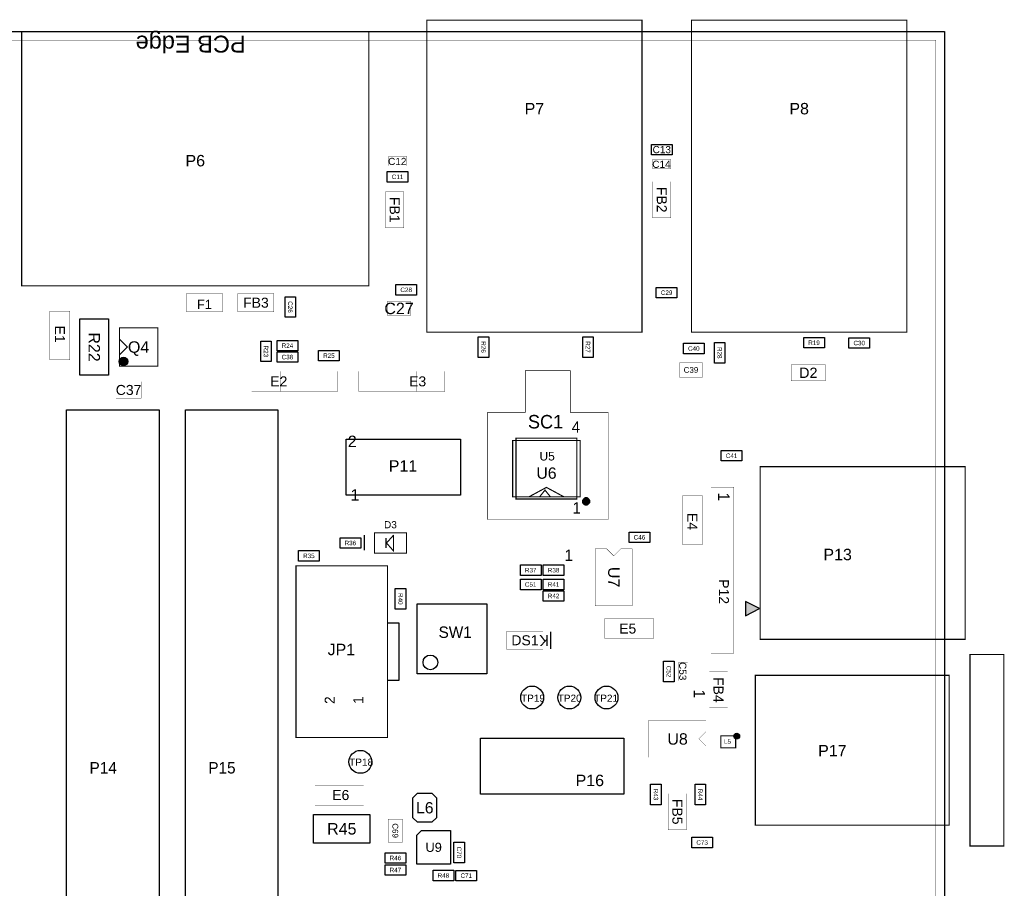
# Model space of a CAD drawing. Extents: x -37 to 194, y -5 to 175.
# Tile 7 of 7: x 107 to 194, y 94 to 171. Entities that reach past the tile are written whole.
import ezdxf
from ezdxf.enums import TextEntityAlignment as Align

# ---------------------------------------------------------------- set-up
doc = ezdxf.new("R2010")
doc.units = 0
doc.header["$MEASUREMENT"] = 0
for name, color, linetype in [('ASSEMBLY_OUTLINES_TOP', 102, 'CONTINUOUS'), ('ASSEMBLY_REF_DES_TOP', 102, 'CONTINUOUS'), ('OUTLINES', 251, 'CONTINUOUS')]:
    doc.layers.add(name, color=color, linetype=linetype)
doc.styles.add('ARIAL', font='ARIAL.TTF')
doc.styles.add('VERIBEST_GERBER_0', font='txt')
doc.styles.add('VERIBEST_GERBER_1', font='ARIAL.TTF')

msp = doc.modelspace()

# ---------------------------------------------------------------- hatches: boundary and pattern name
at = {"layer": 'ASSEMBLY_OUTLINES_TOP'}
h = msp.add_hatch(color=256, dxfattribs=at)
edge = h.paths.add_edge_path()
edge.add_arc((116.134898, 140.711007), 0.371438, 0, 360)
msp.add_hatch(color=256, dxfattribs=at).paths.add_polyline_path([(171.323, 118.11), (172.575, 118.768), (171.323, 119.38)], flags=0)
h = msp.add_hatch(color=256, dxfattribs=at)
edge = h.paths.add_edge_path()
edge.add_arc((170.561, 107.442), 0.254, 0, 360)

# ---------------------------------------------------------------- linework, layer by layer
for points, const_width in [([(143.054, 143.300042), (143.054, 171.000042), (162.154, 171.000042), (162.154, 143.300042)], 0.1), ([(166.549, 143.300042), (166.549, 171.000042), (185.649, 171.000042), (185.649, 143.300042)], 0.1), ([(107.095, 147.422576), (107.095, 169.962576), (137.915, 169.962576), (137.915, 147.422576)], 0.1), ([(0.762, 0.762), (0.762, 169.238), (188.238, 169.238), (188.238, 0.762)], 0.0254), ([(139.6492, 158.0896), (139.6492, 158.9024), (141.2748, 158.9024), (141.2748, 158.0896)], 0.0254), ([(163.0934, 157.8356), (163.0934, 158.6484), (164.719, 158.6484), (164.719, 157.8356)], 0.0254), ([(163.0934, 153.4668), (163.0934, 156.6672), (164.719, 156.6672), (164.719, 153.4668)], 0.0254), ([(139.3952, 152.5778), (139.3952, 155.7782), (141.0208, 155.7782), (141.0208, 152.5778)], 0.0254), ([(121.7168, 145.1102), (121.7168, 146.7358), (124.9172, 146.7358), (124.9172, 145.1102)], 0.0254), ([(126.2888, 145.1102), (126.2888, 146.7358), (129.4892, 146.7358), (129.4892, 145.1102)], 0.0254), ([(139.573, 144.78), (139.573, 146.05), (141.605, 146.05), (141.605, 144.78)], 0.0254), ([(109.601, 140.843), (109.601, 145.161), (111.379, 145.161), (111.379, 140.843)], 0.0254), ([(115.775, 140.286), (115.775, 143.686), (119.175, 143.686), (119.175, 140.286)], 0.1), ([(127.508, 138.049), (127.508, 139.827), (135.128, 139.827), (135.128, 138.049)], 0.0254), ([(137.033, 138.049), (137.033, 139.827), (144.653, 139.827), (144.653, 138.049)], 0.0254), ([(148.447, 136.191), (151.797, 136.191), (151.797, 139.891), (155.797, 139.891), (155.797, 136.191), (159.147, 136.191), (159.147, 126.671), (148.447, 126.671)], 0.05), ([(165.481, 139.319), (165.481, 140.589), (167.513, 140.589), (167.513, 139.319)], 0.0254), ([(175.387, 138.9888), (175.387, 140.4112), (178.435, 140.4112), (178.435, 138.9888)], 0.0254), ([(115.4684, 137.4394), (115.4684, 138.9126), (117.7036, 138.9126), (117.7036, 137.4394)], 0.0254), ([(150.67, 128.691), (150.67, 133.691), (156.67, 133.691), (156.67, 128.691)], 0.1), ([(150.97, 128.491), (150.97, 133.891), (156.37, 133.891), (156.37, 128.491)], 0.102), ([(172.633, 116.028), (172.633, 131.368), (190.833, 131.368), (190.833, 116.028)], 0.102), ([(168.275, 114.808), (168.275, 129.54), (170.307, 129.54), (170.307, 114.808)], 0.0254), ([(165.735, 124.46), (165.735, 128.778), (167.513, 128.778), (167.513, 124.46)], 0.0254), ([(138.402, 123.687), (138.402, 125.487), (141.251999, 125.487), (141.251999, 123.687)], 0.1), ([(157.988, 118.999), (157.988, 124.079), (159.004, 124.079), (159.639, 123.444), (160.274, 124.079), (161.29, 124.079), (161.29, 118.999)], 0.0254), ([(131.445, 107.315), (131.445, 122.555), (139.573, 122.555), (139.573, 107.315)], 0.1016), ([(158.8516, 116.1034), (158.8516, 117.8814), (163.1696, 117.8814), (163.1696, 116.1034)], 0.0254), ([(150.1648, 115.1382), (150.1648, 116.7638), (153.3652, 116.7638), (153.3652, 115.1382)], 0.0254), ([(191.2565, 97.69105), (191.2565, 114.69105), (194.2565, 114.69105), (194.2565, 97.69105)], 0.1), ([(165.3921, 112.36325), (165.3921, 113.98885), (166.2049, 113.98885), (166.2049, 112.36325)], 0.0254), ([(168.12895, 109.9439), (168.12895, 113.1443), (169.75455, 113.1443), (169.75455, 109.9439)], 0.0254), ([(172.2065, 99.54105), (172.2065, 112.84105), (189.4065, 112.84105), (189.4065, 99.54105)], 0.1), ([(162.7505, 108.85805), (167.8305, 108.85805), (167.8305, 107.84205), (167.1955, 107.20705), (167.8305, 106.57205), (167.8305, 105.55605), (162.7505, 105.55605)], 0.0254), ([(169.139, 106.399), (169.139, 107.469), (170.459, 107.469), (170.459, 106.399)], 0.1), ([(133.13055, 101.32065), (133.13055, 103.09865), (137.44855, 103.09865), (137.44855, 101.32065)], 0.0254), ([(164.4777, 99.12985), (164.4777, 102.33025), (166.1033, 102.33025), (166.1033, 99.12985)], 0.0254), ([(139.62385, 98.03485), (139.62385, 100.06685), (140.89385, 100.06685), (140.89385, 98.03485)], 0.0254)]:
    msp.add_lwpolyline(points, close=True, dxfattribs=dict(at, const_width=const_width))
for points in [[(162.9912, 159.047), (162.9912, 159.977), (164.8212, 159.977), (164.8212, 159.047)], [(139.547, 156.634), (139.547, 157.564), (141.377, 157.564), (141.377, 156.634)], [(140.309, 146.601), (140.309, 147.531), (142.139, 147.531), (142.139, 146.601)], [(163.423, 146.347), (163.423, 147.277), (165.253, 147.277), (165.253, 146.347)], [(130.472, 144.627), (130.472, 146.457), (131.402, 146.457), (131.402, 144.627)], [(112.268, 139.486), (112.268, 144.486), (114.808, 144.486), (114.808, 139.486)], [(128.313, 140.69), (128.313, 142.52), (129.243, 142.52), (129.243, 140.69)], [(129.768, 141.648), (129.768, 142.578), (131.598, 142.578), (131.598, 141.648)], [(147.617, 141.071), (147.617, 142.901), (148.547, 142.901), (148.547, 141.071)], [(156.888, 141.071), (156.888, 142.901), (157.818, 142.901), (157.818, 141.071)], [(176.504, 141.902), (176.504, 142.832), (178.334, 142.832), (178.334, 141.902)], [(180.5172, 141.8766), (180.5172, 142.8066), (182.3472, 142.8066), (182.3472, 141.8766)], [(133.451, 140.759), (133.451, 141.689), (135.281, 141.689), (135.281, 140.759)], [(165.836, 141.394), (165.836, 142.324), (167.666, 142.324), (167.666, 141.394)], [(168.572, 140.563), (168.572, 142.393), (169.502, 142.393), (169.502, 140.563)], [(129.768, 140.632), (129.768, 141.562), (131.598, 141.562), (131.598, 140.632)], [(111.089, 75.418), (111.089, 136.418), (119.289, 136.418), (119.289, 75.418)], [(121.63, 75.418), (121.63, 136.418), (129.83, 136.418), (129.83, 75.418)], [(135.89, 128.828), (135.89, 133.808), (146.05, 133.808), (146.05, 128.828)], [(169.1888, 131.869), (169.1888, 132.799), (171.0188, 132.799), (171.0188, 131.869)], [(135.356, 124.122), (135.356, 125.052), (137.186, 125.052), (137.186, 124.122)], [(161.01, 124.63), (161.01, 125.56), (162.84, 125.56), (162.84, 124.63)], [(131.673, 122.979), (131.673, 123.909), (133.503, 123.909), (133.503, 122.979)], [(151.358, 121.709), (151.358, 122.639), (153.188, 122.639), (153.188, 121.709)], [(153.39, 121.709), (153.39, 122.639), (155.22, 122.639), (155.22, 121.709)], [(151.358, 120.439), (151.358, 121.369), (153.188, 121.369), (153.188, 120.439)], [(153.39, 120.439), (153.39, 121.369), (155.22, 121.369), (155.22, 120.439)], [(140.251, 118.719), (140.251, 120.549), (141.181, 120.549), (141.181, 118.719)], [(153.39, 119.423), (153.39, 120.353), (155.22, 120.353), (155.22, 119.423)], [(142.188, 112.978), (142.188, 119.178), (148.388, 119.178), (148.388, 112.978)], [(171.323, 118.11), (172.575, 118.768), (171.323, 119.38)], [(164.0635, 112.26105), (164.0635, 114.09105), (164.9935, 114.09105), (164.9935, 112.26105)], [(147.828, 102.285), (147.828, 107.265), (160.528, 107.265), (160.528, 102.285)], [(162.9205, 101.33905), (162.9205, 103.16905), (163.8505, 103.16905), (163.8505, 101.33905)], [(166.8575, 101.33905), (166.8575, 103.16905), (167.7875, 103.16905), (167.7875, 101.33905)], [(143.505478, 102.37825), (143.91645, 101.967278), (143.91645, 100.198422), (143.505478, 99.78745), (142.219222, 99.78745), (141.80825, 100.198422), (141.80825, 101.967278), (142.219222, 102.37825)], [(133.009, 97.94235), (133.009, 100.48235), (138.009, 100.48235), (138.009, 97.94235)], [(142.16375, 96.07195), (142.16375, 98.63735), (142.59555, 99.06915), (145.16095, 99.06915), (145.16095, 96.07195)], [(145.45805, 96.20545), (145.45805, 98.03545), (146.38805, 98.03545), (146.38805, 96.20545)], [(166.5726, 97.5282), (166.5726, 98.4582), (168.4026, 98.4582), (168.4026, 97.5282)], [(139.35015, 96.15655), (139.35015, 97.08655), (141.18015, 97.08655), (141.18015, 96.15655)], [(139.35015, 95.08985), (139.35015, 96.01985), (141.18015, 96.01985), (141.18015, 95.08985)], [(143.611, 94.60085), (143.611, 95.53085), (145.441, 95.53085), (145.441, 94.60085)], [(145.643, 94.58815), (145.643, 95.51815), (147.473, 95.51815), (147.473, 94.58815)]]:
    msp.add_lwpolyline(points, close=True, dxfattribs=at)
for points, const_width in [([(115.775, 142.686), (116.475, 141.986), (115.775, 141.286)], 0.1), ([(130.048, 139.827), (130.048, 138.049)], 0.0254), ([(142.113, 138.049), (142.113, 139.827)], 0.0254), ([(152.146, 128.701), (153.67, 129.525), (155.194, 128.701)], 0.1), ([(154.051, 128.651), (153.543, 129.286), (153.035, 128.651)], 0.1016), ([(157.448, 128.023), (156.94, 128.531)], 0.254), ([(157.448, 128.531), (156.94, 128.023)], 0.254), ([(157.194, 128.658), (157.194, 127.896)], 0.254), ([(157.575, 128.277), (156.813, 128.277)], 0.254), ([(137.503622, 125.290787), (137.503622, 123.940777)], 0.1016), ([(139.427, 125.037), (139.426, 124.137)], 0.102), ([(140.107, 125.287), (139.477, 124.587), (140.095, 123.887), (140.095, 125.287)], 0.1016), ([(154.051, 115.189), (154.051, 116.713)], 0.127)]:
    msp.add_lwpolyline(points, dxfattribs=dict(at, const_width=const_width))
msp.add_lwpolyline([(139.573, 112.395), (140.589, 112.395), (140.589, 117.475), (139.573, 117.475)], dxfattribs=at)
for centre, radius in [((116.134898, 140.711007), 0.371438), ((143.372, 113.988), 0.65), ((152.4, 110.871), 1.016), ((152.4, 110.871), 1.016), ((155.702, 110.871), 1.016), ((155.702, 110.871), 1.016), ((159.004, 110.871), 1.016), ((159.004, 110.871), 1.016), ((170.561, 107.442), 0.254), ((137.16, 105.156), 1.016), ((137.16, 105.156), 1.016)]:
    msp.add_circle(centre, radius, dxfattribs=at)
at = {"layer": 'OUTLINES'}
msp.add_lwpolyline([(0, 0), (0, 169.999914), (189, 169.999914), (189, 0)], close=True, dxfattribs=at)

# ---------------------------------------------------------------- texts
at = {"layer": 'ASSEMBLY_OUTLINES_TOP'}
for s, height, rotation, style, p in [('PCB Edge', 1.5, 180, 'ARIAL', (126.985, 168.132576)), ('1', 1.016, 270, 'VERIBEST_GERBER_0', (169.919041, 129.070455))]:
    msp.add_text(s, height=height, rotation=rotation, dxfattribs=dict(at, style=style)).set_placement(p, align=Align.TOP_LEFT)
at = {"layer": 'ASSEMBLY_OUTLINES_TOP', "style": 'VERIBEST_GERBER_0'}
for s, height, p in [('4', 1, (156.282966, 134.882547)), ('1', 1, (156.352047, 127.704873)), ('1', 1.016, (155.65247, 123.49353))]:
    msp.add_text(s, height=height, dxfattribs=at).set_placement(p, align=Align.MIDDLE_CENTER)
at = {"layer": 'ASSEMBLY_OUTLINES_TOP', "style": 'ARIAL'}
for s, p in [('2', (136.04, 134.118)), ('1', (136.288008, 129.366742))]:
    msp.add_text(s, height=1.02, dxfattribs=at).set_placement(p, align=Align.TOP_LEFT)
at = {"layer": 'ASSEMBLY_OUTLINES_TOP', "style": 'VERIBEST_GERBER_0'}
for s, height, rotation, p in [('K', 0.9652, 180, (153.46745, 115.931674)), ('1', 1.016, 270, (167.24503, 111.19358)), ('2', 0.889, 90, (134.433056, 110.636558)), ('1', 0.889, 90, (136.973056, 110.636558))]:
    msp.add_text(s, height=height, rotation=rotation, dxfattribs=at).set_placement(p, align=Align.MIDDLE_CENTER)
at = {"layer": 'ASSEMBLY_REF_DES_TOP'}
for s, height, style, p in [('P7', 1.016, 'ARIAL', (152.604, 163.150042)), ('P8', 1.016, 'ARIAL', (176.099, 163.150042)), ('P6', 1.016, 'ARIAL', (122.505, 158.532576)), ('C13', 0.635, 'ARIAL', (163.9062, 159.512)), ('C12', 0.635, 'ARIAL', (140.432028, 158.466028)), ('C14', 0.635, 'ARIAL', (163.876228, 158.212028)), ('C11', 0.4, 'ARIAL', (140.462, 157.099)), ('C28', 0.4, 'ARIAL', (141.224, 147.066)), ('C29', 0.4, 'ARIAL', (164.338, 146.812)), ('F1', 0.8128, 'ARIAL', (123.317, 145.772886)), ('FB3', 0.889, 'ARIAL', (127.889, 145.923)), ('C27', 1.016, 'ARIAL', (140.589, 145.415)), ('Q4', 1.016, 'ARIAL', (117.475, 141.986)), ('R19', 0.4, 'ARIAL', (177.419, 142.367)), ('C30', 0.4, 'ARIAL', (181.4322, 142.3416)), ('R24', 0.4, 'ARIAL', (130.683, 142.113)), ('C40', 0.4, 'ARIAL', (166.751, 141.859)), ('C38', 0.4, 'ARIAL', (130.683, 141.097)), ('R25', 0.4, 'ARIAL', (134.366, 141.224)), ('C39', 0.508, 'ARIAL', (166.497, 139.954)), ('D2', 0.9144, 'ARIAL', (176.911, 139.7)), ('E2', 0.889, 'VERIBEST_GERBER_1', (129.921, 138.938)), ('E3', 0.889, 'VERIBEST_GERBER_1', (142.24, 138.938)), ('C37', 0.889, 'ARIAL', (116.586, 138.176)), ('SC1', 1.2, 'VERIBEST_GERBER_0', (153.591856, 135.356788)), ('U5', 0.762, 'ARIAL', (153.732422, 132.29484)), ('C41', 0.4, 'ARIAL', (170.1038, 132.334)), ('P11', 1.016, 'ARIAL', (140.94, 131.428)), ('U6', 1, 'ARIAL', (153.676128, 130.792977)), ('D3', 0.635, 'ARIAL', (139.827, 126.2126)), ('C46', 0.4, 'ARIAL', (161.925, 125.095)), ('R36', 0.4, 'ARIAL', (136.271, 124.587)), ('P13', 1.016, 'ARIAL', (179.514805, 123.564345)), ('R35', 0.4, 'ARIAL', (132.588, 123.444)), ('R37', 0.4, 'ARIAL', (152.273, 122.174)), ('R38', 0.4, 'ARIAL', (154.305, 122.174)), ('C51', 0.4, 'ARIAL', (152.273, 120.904)), ('R41', 0.4, 'ARIAL', (154.305, 120.904)), ('R42', 0.4, 'ARIAL', (154.305, 119.888)), ('E5', 0.889, 'VERIBEST_GERBER_1', (160.8836, 116.9924)), ('DS1', 0.889, 'ARIAL', (151.765, 115.951)), ('JP1', 1.016, 'ARIAL', (135.470697, 115.133323)), ('U8', 1.016, 'ARIAL', (165.308204, 107.189346)), ('L5', 0.4, 'ARIAL', (169.740059, 106.962498)), ('P17', 1.016, 'ARIAL', (179.048207, 106.149343)), ('E6', 0.889, 'VERIBEST_GERBER_1', (135.41655, 102.20965)), ('L6', 1, 'ARIAL', (142.87505, 101.08285)), ('R45', 1.016, 'ARIAL', (135.509, 99.21235)), ('U9', 0.8128, 'ARIAL', (143.66235, 97.57055)), ('C73', 0.4, 'ARIAL', (167.4876, 97.9932)), ('R46', 0.4, 'ARIAL', (140.26515, 96.62155)), ('R47', 0.4, 'ARIAL', (140.26515, 95.55485)), ('R48', 0.4, 'ARIAL', (144.526, 95.06585)), ('C71', 0.4, 'ARIAL', (146.558, 95.05315))]:
    msp.add_text(s, height=height, dxfattribs=dict(at, style=style)).set_placement(p, align=Align.MIDDLE_CENTER)
for s, height, style, p in [('FB2', 0.889, 'ARIAL', (163.9062, 155.067)), ('FB1', 0.889, 'ARIAL', (140.208, 154.178)), ('C26', 0.4, 'ARIAL', (130.937, 145.542)), ('E1', 0.889, 'VERIBEST_GERBER_1', (110.49, 143.129)), ('R22', 1.016, 'ARIAL', (113.538, 141.986)), ('R23', 0.4, 'ARIAL', (128.778, 141.605)), ('R26', 0.4, 'ARIAL', (148.082, 141.986)), ('R27', 0.4, 'ARIAL', (157.353, 141.986)), ('R28', 0.4, 'ARIAL', (169.037, 141.478)), ('E4', 0.889, 'VERIBEST_GERBER_1', (166.624, 126.492)), ('U7', 1.016, 'ARIAL', (159.656704, 121.556704)), ('P12', 0.889, 'VERIBEST_GERBER_1', (169.418, 120.269)), ('R40', 0.4, 'ARIAL', (140.716, 119.634)), ('C52', 0.4, 'ARIAL', (164.5285, 113.17605)), ('C53', 0.635, 'ARIAL', (165.768528, 113.206022)), ('FB4', 0.889, 'ARIAL', (168.94175, 111.5441)), ('R43', 0.4, 'ARIAL', (163.3855, 102.25405)), ('R44', 0.4, 'ARIAL', (167.3225, 102.25405)), ('FB5', 0.889, 'ARIAL', (165.2905, 100.73005)), ('C69', 0.508, 'ARIAL', (140.2588, 99.050856)), ('C70', 0.4, 'ARIAL', (145.92305, 97.12045))]:
    msp.add_text(s, height=height, rotation=270, dxfattribs=dict(at, style=style)).set_placement(p, align=Align.MIDDLE_CENTER)
for s, height, style, p in [('SW1', 1.016, 'VERIBEST_GERBER_0', (144.098504, 117.175096)), ('TP19', 0.635, 'ARIAL', (151.415472, 111.125)), ('TP20', 0.635, 'ARIAL', (154.672516, 111.125)), ('TP21', 0.635, 'ARIAL', (157.907082, 111.125)), ('P14', 1.016, 'VERIBEST_GERBER_0', (113.123904, 105.138296)), ('P15', 1.016, 'VERIBEST_GERBER_0', (123.664904, 105.138296)), ('TP18', 0.635, 'ARIAL', (136.167362, 105.443717)), ('P16', 1.016, 'ARIAL', (156.258, 104.015))]:
    msp.add_text(s, height=height, dxfattribs=dict(at, style=style)).set_placement(p, align=Align.TOP_LEFT)

doc.saveas('drawing.dxf')
